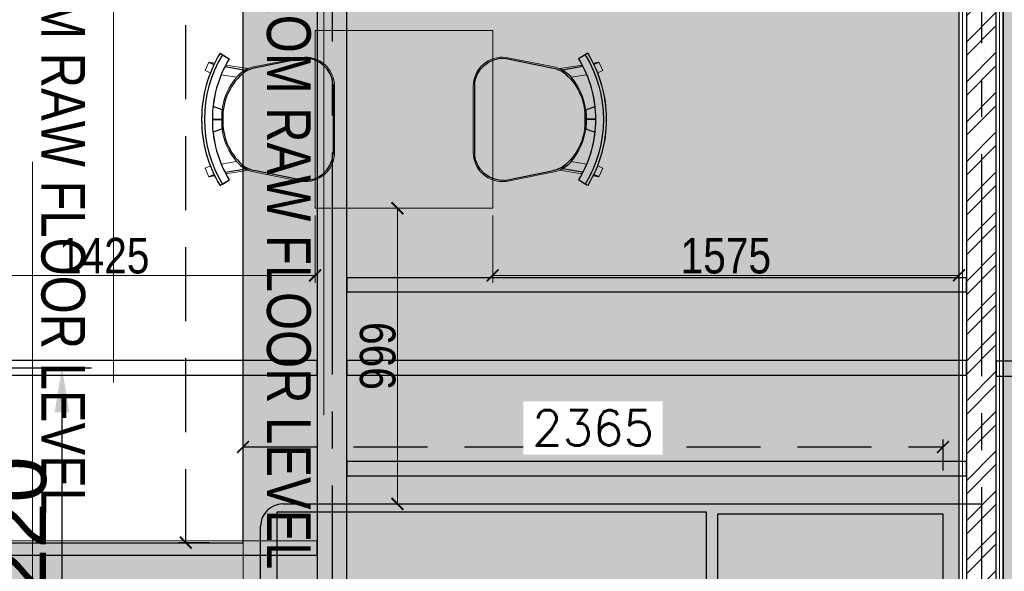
# Model space of a CAD drawing. Header units: inches. Extents: x -1008743 to -388065, y -1380311 to -642022.
# Tile 69 of 85: x -517280 to -513954, y -671836 to -669972. Entities that reach past the tile are written whole.
import ezdxf
from ezdxf.xclip import XClip

# ---------------------------------------------------------------- set-up
doc = ezdxf.new("R2010")
doc.units = ezdxf.units.IN
doc.header["$LTSCALE"] = 1000
doc.header["$MEASUREMENT"] = 0
doc.header["$XCLIPFRAME"] = 0
doc.header["$PDMODE"] = 35
for name, pattern in [('CENTER2', [1.125, 0.75, -0.125, 0.125, -0.125]), ('General Arrangement Plan$0$( Hidden )', [0.375, 0.25, -0.125]), ('HIDDEN', [0.375, 0.25, -0.125])]:
    doc.linetypes.add(name, pattern=pattern)
for name, color, linetype in [('A-ANNO-DIMS-30', 7, 'Continuous'), ('General Arrangement Plan$1$Equipment', 5, 'Continuous'), ('General Arrangement Plan$1$ID-LOOSE2', 8, 'Continuous'), ('IFF-35 HEAVY', 100, 'Continuous'), ('M-HVAC-INSULATION', 7, 'Continuous')]:
    doc.layers.add(name, color=color, linetype=linetype)
for name, color, linetype, lineweight in [('General Arrangement Plan$0$DIM', 7, 'Continuous', 13), ('General Arrangement Plan$1$01_WALL-INTERNAL', 250, 'Continuous', 13), ('General Arrangement Plan$1$A-HATCH', 15, 'Continuous', 0), ('General Arrangement Plan$1$BEAM', 113, 'Continuous', 9), ('General Arrangement Plan$1$Finishes', 5, 'Continuous', 13), ('General Arrangement Plan$1$FURN', 252, 'Continuous', 5), ('General Arrangement Plan$1$WALL NEW', 6, 'Continuous', 13)]:
    doc.layers.add(name, color=color, linetype=linetype, lineweight=lineweight)
doc.styles.add('ARIAL', font='arial.ttf')
doc.styles.add('General Arrangement Plan$1$Standard', font='ARIALN.TTF')
doc.styles.add('General Arrangement Plan$1$TMH-TEXT', font='simplex.shx', dxfattribs={"width": 0.8})
doc.styles.get("Standard").update_dxf_attribs({"font": 'txt.shx'})
doc.dimstyles.new('General Arrangement Plan$1$TFS-Dim', dxfattribs={"dimtxt": 120, "dimasz": 40, "dimexe": 25, "dimexo": 25, "dimgap": 4.5, "dimtad": 1, "dimdec": 0, "dimzin": 0, "dimdsep": 46, "dimtxsty": 'General Arrangement Plan$1$Standard', "dimblk": 'General Arrangement Plan$1$_ArchTick', "dimcen": 0.09, "dimdle": 2, "dimclrd": 256, "dimclre": 8, "dimadec": 0, "dimazin": 0, "dimtfac": 1, "dimtdec": 0, "dimtofl": 0, "dimtmove": 1, "dimatfit": 3, "dimfxl": 1, "dimtolj": 1, "dimtzin": 0, "dimlwd": -1, "dimlwe": -1, "dimarcsym": 0})
doc.dimstyles.new('S-50', dxfattribs={"dimtxt": 200, "dimasz": 150, "dimexe": 100, "dimexo": 100, "dimgap": 50, "dimtad": 1, "dimdec": 0, "dimzin": 0, "dimdsep": 46, "dimtxsty": 'ARIAL', "dimblk1": 'ARCHTICK', "dimblk2": 'ARCHTICK', "dimcen": 0.09, "dimdle": 100, "dimclrd": 8, "dimclre": 8, "dimclrt": 6, "dimadec": 0, "dimazin": 0, "dimtfac": 1, "dimtdec": 0, "dimtofl": 0, "dimtmove": 0, "dimatfit": 3, "dimfxl": 1, "dimtolj": 1, "dimtzin": 0, "dimlwd": -1, "dimarcsym": 0})
doc.dimstyles.new('TFS-Dim', dxfattribs={"dimtxt": 120, "dimasz": 40, "dimexe": 25, "dimexo": 25, "dimgap": 4.5, "dimtad": 1, "dimdec": 0, "dimzin": 0, "dimdsep": 46, "dimtxsty": 'Standard', "dimblk": 'ARCHTICK', "dimcen": 0.09, "dimdle": 2, "dimclrd": 256, "dimclre": 8, "dimadec": 0, "dimazin": 0, "dimtfac": 1, "dimtdec": 0, "dimtofl": 0, "dimtmove": 1, "dimatfit": 3, "dimfxl": 1, "dimtolj": 1, "dimtzin": 0, "dimlwd": -1, "dimlwe": -1, "dimarcsym": 0})

# ---------------------------------------------------------------- blocks, each defined once
blk = doc.blocks.new('General Arrangement Plan$1$A$C180F00E5')
at = {"layer": 'General Arrangement Plan$1$ID-LOOSE2', "ltscale": 0.05}
for p, q in [((0.0334, 0.4698), (0.0422, 0.4499)), ((0.2137, 0.42), (0.2013, 0.454)), ((0.249, 0.4567), (0.249, 0.4217)), ((0.249, 0.4567), (0.249, 0.4217)), ((0.249, 0.4567), (0.249, 0.4217)), ((0.249, 0.4567), (0.249, 0.4217)), ((0.251, 0.4567), (0.251, 0.4217)), ((0.251, 0.4567), (0.251, 0.4217)), ((0.251, 0.4567), (0.251, 0.4217)), ((0.251, 0.4567), (0.251, 0.4217)), ((0.2863, 0.42), (0.2987, 0.454)), ((0.4666, 0.4698), (0.4578, 0.4499)), ((0, 0.4273), (0.0056, 0.4182)), ((0.0056, 0.4182), (0.0211, 0.3926)), ((0.4944, 0.4182), (0.4789, 0.3926)), ((0.5, 0.4273), (0.4944, 0.4182)), ((0.0505, 0.4078), (0.0635, 0.3317)), ((0.4495, 0.4078), (0.4365, 0.3317)), ((0.0191, 0.1124), (0.0568, 0.2987)), ((0.4809, 0.1124), (0.4432, 0.2987)), ((0.3817, 0), (0.1183, 0))]:
    blk.add_line(p, q, dxfattribs=at)
for centre, radius, start, end in [((0.25, 0.0159), 0.4814, 90, 121.2845), ((0.25, 0.0159), 0.4707, 58.7155, 121.2845), ((0.25, 0.0159), 0.4814, 58.7155, 90), ((0.25, 0.0159), 0.4408, 90, 121.2845), ((0.25, 0.0159), 0.4408, 58.7155, 90), ((0.2398, 0.2036), 0.2135, 87.2356, 138.4785), ((0.24, 0.1996), 0.2218, 87.4171, 96.8127), ((0.2602, 0.2036), 0.2135, 41.5215, 92.7644), ((0.2602, 0.2036), 0.2135, 92.7472, 92.7644), ((0.26, 0.1996), 0.2218, 83.1873, 92.5829), ((0.2398, 0.2036), 0.2135, 87.2356, 87.2528), ((0.1548, 0.2789), 0.1, 138.4785, 168.5607), ((0.1674, 0.2748), 0.1186, 130.1141, 157.4138), ((0.3326, 0.2748), 0.1186, 22.5862, 49.8859), ((0.3452, 0.2789), 0.1, 11.4393, 41.5215), ((0.1266, 0.1074), 0.1077, 177.3178, 265.5501), ((0.3734, 0.1074), 0.1077, 274.4499, 2.6822)]:
    blk.add_arc(centre, radius, start, end, dxfattribs=at)
blk = doc.blocks.new('General Arrangement Plan$1$ghg')
at = {"layer": 'General Arrangement Plan$1$FURN', "ltscale": 1000}
for points in [[(4414156.4, -494204.2), (4414156.4, -493980.8, -0.451699), (4414267.2, -493883.2), (4414430.3, -493915.5, -0.04991), (4414447.4, -493920.7), (4414524, -493909.1, 0.015491), (4414512, -493887.8), (4414543, -493869), (4414543, -493869, -0.022121), (4414561.3, -493902.3), (4414581, -493898.8), (4414593.7, -493927.4), (4414575.9, -493935.3, -0.093712), (4414575.9, -493935.3, -0.189086), (4414575.9, -494249.7), (4414593.7, -494257.6), (4414581, -494286.2), (4414561.3, -494282.7, -0.022121), (4414543, -494316.1), (4414543, -494316.1), (4414512, -494297.2, 0.015491), (4414524, -494275.9), (4414447.4, -494264.3, -0.04991), (4414430.3, -494269.5), (4414267.2, -494301.8, -0.451699), (4414156.4, -494204.2)], [(4414566.9, -494048.9), (4414536.4, -494060, 0.145154), (4414487.7, -493950.3), (4414539.2, -493941.6, -0.070666), (4414566.9, -494048.9)], [(4414566.9, -494136.1), (4414536.4, -494125, -0.145154), (4414487.7, -494234.7), (4414539.2, -494243.5, 0.070666), (4414566.9, -494136.1)]]:
    blk.add_lwpolyline(points, format="xyb", close=True, dxfattribs=at)
at = {"layer": 'General Arrangement Plan$1$FURN', "ltscale": 1000, "xscale": 894.2026233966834, "yscale": 894.2026233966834, "zscale": 894.2026233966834, "rotation": 270}
blk.add_blockref('General Arrangement Plan$1$A$C180F00E5', (4414160.9, -493869), dxfattribs=at)
blk = doc.blocks.new('General Arrangement Plan$1$_ArchTick')
at = {"color": 0, "linetype": 'ByBlock', "const_width": 0.15}
blk.add_lwpolyline([(-0.5, -0.5), (0.5, 0.5)], dxfattribs=at)
blk = doc.blocks.new('*D394')
at = {"layer": 'Defpoints', "color": 0}
for p in [(8863.7, 7596.6), (10288.7, 7596.6), (10288.7, 7369.8)]:
    blk.add_point(p, dxfattribs=at)
at = {"layer": 'General Arrangement Plan$0$DIM', "color": 8, "linetype": 'General Arrangement Plan$0$( Hidden )'}
for p, q in [((8863.7, 7571.6), (8863.7, 7344.8)), ((10288.7, 7571.6), (10288.7, 7344.8))]:
    blk.add_line(p, q, dxfattribs=at)
at = {"layer": 'General Arrangement Plan$0$DIM', "color": 8}
blk.add_line((8861.7, 7369.8), (10290.7, 7369.8), dxfattribs=at)
at = {"layer": 'General Arrangement Plan$0$DIM', "color": 8, "xscale": 40, "yscale": 40, "zscale": 40, "rotation": 180}
blk.add_blockref('General Arrangement Plan$1$_ArchTick', (8863.7, 7369.8), dxfattribs=at)
at = {"layer": 'General Arrangement Plan$0$DIM', "color": 8, "xscale": 40, "yscale": 40, "zscale": 40}
blk.add_blockref('General Arrangement Plan$1$_ArchTick', (10288.7, 7369.8), dxfattribs=at)
at = {"layer": 'General Arrangement Plan$0$DIM', "color": 0, "insert": (9576.2, 7435.5), "char_height": 120, "attachment_point": 5, "style": 'General Arrangement Plan$1$Standard'}
blk.add_mtext('\\A1;1425', dxfattribs=at)
blk = doc.blocks.new('*D400')
at = {"layer": 'Defpoints', "color": 0}
for p in [(10702.8, 7596.6), (10566.7, 6597.6), (10702.8, 6597.6)]:
    blk.add_point(p, dxfattribs=at)
at = {"layer": 'General Arrangement Plan$0$DIM', "color": 8, "linetype": 'General Arrangement Plan$0$( Hidden )'}
for p, q in [((10677.8, 7596.6), (10541.7, 7596.6)), ((10677.8, 6597.6), (10541.7, 6597.6))]:
    blk.add_line(p, q, dxfattribs=at)
at = {"layer": 'General Arrangement Plan$0$DIM', "color": 8}
blk.add_line((10566.7, 7598.6), (10566.7, 6595.6), dxfattribs=at)
at = {"layer": 'General Arrangement Plan$0$DIM', "color": 8, "xscale": 40, "yscale": 40, "zscale": 40}
for p, rotation in [((10566.7, 7596.6), 90), ((10566.7, 6597.6), 270)]:
    blk.add_blockref('General Arrangement Plan$1$_ArchTick', p, dxfattribs=dict(at, rotation=rotation))
at = {"layer": 'General Arrangement Plan$0$DIM', "color": 0, "insert": (10500.9, 7097.1), "char_height": 120, "attachment_point": 5, "rotation": 90, "style": 'General Arrangement Plan$1$Standard'}
blk.add_mtext('\\A1;999', dxfattribs=at)
blk = doc.blocks.new('*U404')
at = {"layer": 'General Arrangement Plan$1$A-HATCH', "lineweight": -2, "true_color": 0x939598}
h = blk.add_hatch(dxfattribs=at)
h.set_pattern_fill('ANSI32', color=252, scale=0.4)
h.set_pattern_definition([(45, (-636.7705, 0), (-2.694077, 2.694077), []), (45, (-634.9745, 0), (-2.694077, 2.694077), [])])
h.paths.add_polyline_path([(-360.62, 1), (-360.62, 5), (-221.82, 5), (-221.82, 1)])
at = {"layer": 'General Arrangement Plan$1$Finishes'}
blk.add_lwpolyline([(-361.62, 6), (-220.82, 6), (-220.82, 0), (-361.62, 0)], close=True, dxfattribs=at)
at = {"layer": 'General Arrangement Plan$1$WALL NEW'}
for points in [[(-361.12, 5.5), (-221.32, 5.5), (-221.32, 0.5), (-361.12, 0.5)], [(-360.62, 5), (-221.82, 5), (-221.82, 1), (-360.62, 1)]]:
    blk.add_lwpolyline(points, close=True, dxfattribs=at)
blk = doc.blocks.new('*D409')
at = {"layer": 'Defpoints', "color": 0}
for p in [(10888.7, 7596.6), (12463.9, 7596.6, 0), (12463.9, 7369.8)]:
    blk.add_point(p, dxfattribs=at)
at = {"layer": 'General Arrangement Plan$0$DIM', "color": 8, "linetype": 'General Arrangement Plan$0$( Hidden )'}
for p, q in [((10888.7, 7571.6), (10888.7, 7344.8)), ((12463.9, 7571.6), (12463.9, 7344.8))]:
    blk.add_line(p, q, dxfattribs=at)
at = {"layer": 'General Arrangement Plan$0$DIM', "color": 8}
blk.add_line((10886.7, 7369.8), (12465.9, 7369.8), dxfattribs=at)
at = {"layer": 'General Arrangement Plan$0$DIM', "color": 8, "xscale": 40, "yscale": 40, "zscale": 40, "rotation": 180}
blk.add_blockref('General Arrangement Plan$1$_ArchTick', (10888.7, 7369.8), dxfattribs=at)
at = {"layer": 'General Arrangement Plan$0$DIM', "color": 8, "xscale": 40, "yscale": 40, "zscale": 40}
blk.add_blockref('General Arrangement Plan$1$_ArchTick', (12463.9, 7369.8), dxfattribs=at)
at = {"layer": 'General Arrangement Plan$0$DIM', "color": 0, "insert": (11676.3, 7435.5), "char_height": 120, "attachment_point": 5, "style": 'General Arrangement Plan$1$Standard'}
blk.add_mtext('\\A1;1575', dxfattribs=at)
blk = doc.blocks.new('_ArchTick')
at = {"color": 0, "linetype": 'ByBlock', "const_width": 0.15}
blk.add_lwpolyline([(-0.5, -0.5), (0.5, 0.5)], dxfattribs=at)
blk = doc.blocks.new('*D486')
at = {"layer": 'A-ANNO-DIMS-30', "color": 8, "linetype": 'HIDDEN'}
for p, q in [((-516526, -671495.6), (-516526, -671390.6)), ((-514160.9, -671495.6), (-514160.9, -671390.6))]:
    blk.add_line(p, q, dxfattribs=at)
at = {"layer": 'A-ANNO-DIMS-30', "linetype": 'HIDDEN'}
blk.add_line((-516528, -671415.6), (-514158.9, -671415.6), dxfattribs=at)
at = {"layer": 'Defpoints', "color": 0, "ltscale": 10}
for p in [(-514160.9, -671415.6), (-516526, -671605.6), (-514160.9, -671605.6)]:
    blk.add_point(p, dxfattribs=at)
at = {"layer": 'A-ANNO-DIMS-30', "ltscale": 10, "xscale": 40, "yscale": 40, "zscale": 40, "rotation": 180}
blk.add_blockref('_ArchTick', (-516526, -671415.6), dxfattribs=at)
at = {"layer": 'A-ANNO-DIMS-30', "ltscale": 10, "xscale": 40, "yscale": 40, "zscale": 40}
blk.add_blockref('_ArchTick', (-514160.9, -671415.6), dxfattribs=at)
at = {"layer": 'A-ANNO-DIMS-30', "color": 0, "ltscale": 10, "insert": (-515343.4, -671351.1), "char_height": 120, "attachment_point": 5, "bg_fill": 3, "box_fill_scale": 1.25, "bg_fill_color": 257, "bg_fill_transparency": 0}
blk.add_mtext('\\A1;2365', dxfattribs=at)
blk = doc.blocks.new('*D487')
at = {"layer": 'A-ANNO-DIMS-30', "color": 8, "linetype": 'HIDDEN'}
for p, q in [((-516639.3, -666846.1), (-516744.3, -666846.1)), ((-516639.3, -671739), (-516744.3, -671739))]:
    blk.add_line(p, q, dxfattribs=at)
at = {"layer": 'A-ANNO-DIMS-30', "linetype": 'HIDDEN'}
blk.add_line((-516719.3, -671741), (-516719.3, -666844.1), dxfattribs=at)
at = {"layer": 'Defpoints', "color": 0, "ltscale": 10}
for p in [(-516719.3, -666846.1), (-516526, -666846.1), (-516526, -671739)]:
    blk.add_point(p, dxfattribs=at)
at = {"layer": 'A-ANNO-DIMS-30', "ltscale": 10, "xscale": 40, "yscale": 40, "zscale": 40}
for p, rotation in [((-516719.3, -666846.1), 90), ((-516719.3, -671739), 270)]:
    blk.add_blockref('_ArchTick', p, dxfattribs=dict(at, rotation=rotation))
at = {"layer": 'A-ANNO-DIMS-30', "color": 0, "ltscale": 10, "insert": (-516783.8, -669292.6), "char_height": 120, "attachment_point": 5, "rotation": 90, "bg_fill": 3, "box_fill_scale": 1.25, "bg_fill_color": 257, "bg_fill_transparency": 0}
blk.add_mtext('\\A1;4893', dxfattribs=at)
blk = doc.blocks.new('*D528')
at = {"color": 8, "lineweight": -2, "ltscale": 10}
for p, q in [((-473667, -690093.6), (-473239.9, -690093.6)), ((-473667, -691313.6), (-473239.9, -691313.6))]:
    blk.add_line(p, q, dxfattribs=at)
at = {"color": 8, "ltscale": 10}
blk.add_line((-473339.9, -691163.6), (-473339.9, -690243.6), dxfattribs=at)
for points in [[(-473314.9, -690243.6), (-473364.9, -690243.6), (-473339.9, -690093.6)], [(-473364.9, -691163.6), (-473314.9, -691163.6), (-473339.9, -691313.6)]]:
    blk.add_solid(points, dxfattribs=at)
at = {"layer": 'Defpoints', "color": 0, "ltscale": 10}
for p in [(-473767, -690093.6), (-473339.9, -690093.6), (-473767, -691313.6)]:
    blk.add_point(p, dxfattribs=at)
at = {"color": 6, "ltscale": 10, "insert": (-473492, -690703.6), "char_height": 200, "attachment_point": 5, "rotation": 90, "style": 'ARIAL'}
blk.add_mtext('\\A1;1220', dxfattribs=at)
blk = doc.blocks.new('General Arrangement Plan')
at = {"layer": 'General Arrangement Plan$1$BEAM', "linetype": 'General Arrangement Plan$0$( Hidden )', "ltscale": 11}
for points in [[(9607.6, 13882.8), (9607.6, 877.8), (9334.2, 877.8), (9334.2, 13882.8)], [(10318.6, 13772.8), (10318.6, 877.8), (10045.1, 877.8), (10045.1, 13772.8)]]:
    blk.add_lwpolyline(points, close=True, dxfattribs=at)
at = {"layer": 'General Arrangement Plan$1$Equipment', "color": 32, "ltscale": 0.2}
for p, q in [((10179.5, 6597.6), (12538.9, 6597.6)), ((10104.5, 5472.5), (10104.5, 6522.6))]:
    blk.add_line(p, q, dxfattribs=at)
at = {"layer": 'General Arrangement Plan$1$Equipment'}
for points in [[(10160.1, 5571.5), (10160.1, 6571.3), (11610, 6571.3), (11610, 5571.5)], [(11648.2, 5496.2), (12410.2, 5496.2), (12410.2, 6563), (11648.2, 6563)]]:
    blk.add_lwpolyline(points, close=True, dxfattribs=at)
at = {"layer": 'General Arrangement Plan$1$Equipment', "color": 32, "ltscale": 0.2}
blk.add_arc((10179.5, 6522.6), 75, 90, 180, dxfattribs=at)
at = {"layer": 'General Arrangement Plan$1$FURN', "color": 7}
blk.add_lwpolyline([(10288.7, 7596.6), (10288.7, 8196.6), (10888.7, 8196.6), (10888.7, 7596.6)], close=True, dxfattribs=at)
at = {"layer": 'General Arrangement Plan$1$01_WALL-INTERNAL', "xscale": -25, "yscale": 25, "zscale": 25, "rotation": 270}
blk.add_blockref('*U404', (12463.9, 14509), dxfattribs=at)
at = {"layer": 'General Arrangement Plan$1$FURN', "rotation": 180}
blk.add_blockref('General Arrangement Plan$1$ghg', (4424510.8, -486195.9), dxfattribs=at)
at = {"layer": 'General Arrangement Plan$1$FURN', "xscale": -1, "rotation": 180}
blk.add_blockref('General Arrangement Plan$1$ghg', (-4403333.4, -486195.9), dxfattribs=at)
at = {"layer": 'General Arrangement Plan$1$BEAM', "char_height": 147.925, "width": 5195.333, "attachment_point": 7, "rotation": 270, "style": 'General Arrangement Plan$1$TMH-TEXT'}
for s, insert in [('{\\fArial|b0|i0|c0|p34;\\C5;BOTTOM OF MS SECTION @9\'-4" FROM RAW FLOOR LEVEL}', (9334.2, 11300.1)), ('{\\fArial|b0|i0|c0|p34;\\C5;BOTTOM OF MS SECTION @13\'-11" FROM RAW FLOOR LEVEL}', (10096.3, 11300.1))]:
    blk.add_mtext(s, dxfattribs=dict(at, insert=insert))
at = {"layer": 'General Arrangement Plan$0$DIM', "color": 9, "true_color": 0xc7c8ca}
dim = blk.add_linear_dim(base=(10566.7, 6597.6), p1=(10702.8, 7596.6), p2=(10702.8, 6597.6), angle=90, dimstyle='General Arrangement Plan$1$TFS-Dim', override={"dimclrd": 8}, dxfattribs=at)
dim.commit()
dim.dimension.update_dxf_attribs({"geometry": '*D400', "text_midpoint": (10500.9, 7097.1)})
for base, p1, p2, picture, middle in [((10288.7, 7369.8), (8863.7, 7596.6), (10288.7, 7596.6), '*D394', (9576.2, 7435.5)), ((12463.9, 7369.8), (10888.7, 7596.6), (12463.9, 7596.6, 0), '*D409', (11676.3, 7435.5))]:
    dim = blk.add_linear_dim(base=base, p1=p1, p2=p2, dimstyle='General Arrangement Plan$1$TFS-Dim', override={"dimclrd": 8}, dxfattribs=at)
    dim.commit()
    dim.dimension.update_dxf_attribs({"geometry": picture, "text_midpoint": middle})
blk = doc.blocks.new('latout')
at = {"color": 252, "linetype": 'CENTER2'}
for p, q in [((-4248.1, 13525.7), (-4248.1, -289.9)), ((-2054.6, 13520.1), (-2054.6, -295.4))]:
    blk.add_line(p, q, dxfattribs=at)
at = {"color": 3, "ltscale": 10}
for points in [[(-4198.1, 4448.8), (-4198.1, 7847.5), (-4298.1, 7847.5), (-4298.1, 4448.8)], [(-2004.6, 4448.8), (-2004.6, 7736.5), (-2104.6, 7736.5), (-2104.6, 4448.8)]]:
    blk.add_lwpolyline(points, close=True, dxfattribs=at)
at = {"color": 6, "ltscale": 10}
for points in [[(-4198.1, 6304.7), (-2104.6, 6304.7), (-2104.6, 6352.7), (-4198.1, 6352.7)], [(-4198.1, 5683.7), (-2104.6, 5683.7), (-2104.6, 5731.7), (-4198.1, 5731.7)], [(-5587.8, 5415.5), (-4298.1, 5415.4), (-4298.1, 5463.4), (-5587.8, 5463.5)]]:
    blk.add_lwpolyline(points, close=True, dxfattribs=at)
at = {"color": 30, "ltscale": 10}
for points in [[(-5587.7, 6023.2), (-4298.1, 6023.1), (-4298.1, 6073.1), (-5587.7, 6073.2)], [(-4198.1, 6023.2), (-2104.6, 6023.1), (-2104.6, 6073.1), (-4198.1, 6073.2)], [(-2004.6, 6020.8), (-100.3, 6020.8), (-100.3, 6070.8), (-2004.6, 6070.8)]]:
    blk.add_lwpolyline(points, close=True, dxfattribs=at)
at = {"ltscale": 10}
dim = blk.add_linear_dim(base=(-5160.8, 6048.2), p1=(-5587.8, 4828.2), p2=(-5587.8, 6048.2), angle=90, dimstyle='S-50', dxfattribs=at)
dim.commit()
dim.dimension.update_dxf_attribs({"geometry": '*D528', "text_midpoint": (-5312.9, 5438.2), "insert": (468179.2, 696141.7)})

msp = doc.modelspace()

# ---------------------------------------------------------------- hatches: boundary and pattern name
at = {"layer": 'M-HVAC-INSULATION'}
h = msp.add_hatch(dxfattribs=at)
h.set_pattern_fill('DOTS', scale=50)
h.set_pattern_definition([(0, (-496533, -668672.15), (39.6875, 79.375), [0, -79.375])])
h.paths.add_polyline_path([(-513397.7, -664590), (-513397.7, -665814), (-515785, -665813.6), (-515785, -664589.6)])
h.paths.add_polyline_path([(-513946.8, -669505.6), (-513946.8, -666673), (-512866.8, -666673), (-512866.8, -669505.6)])
edge = h.paths.add_edge_path()
edge.add_line((-520586.8, -666673), (-521351.3, -666673))
edge.add_line((-521351.3, -666673), (-521351.3, -665473))
edge.add_line((-521351.3, -665473), (-519801.3, -665473))
edge.add_line((-519801.3, -665473), (-519801.3, -666673))
edge.add_line((-519801.3, -666673), (-513957.3, -666673))
edge.add_line((-513957.3, -666673), (-513957.3, -672249.4))
edge.add_line((-513957.3, -672249.4), (-511990.2, -672249.4))
edge.add_line((-511990.2, -672249.4), (-511990.2, -665468.9))
edge.add_arc((-511992.2, -665468.9), 2, 0, 90)
edge.add_line((-511992.2, -665466.9), (-513330.6, -665466.9))
edge.add_line((-513330.6, -665466.9), (-513330.6, -664553.9))
edge.add_line((-513330.6, -664553.9), (-522160.4, -664553.9))
edge.add_line((-522160.4, -664553.9), (-522161.8, -666673))
edge.add_line((-522161.8, -666673), (-520586.8, -666673))

# ---------------------------------------------------------------- linework, layer by layer
at = {"layer": 'IFF-35 HEAVY', "ltscale": 100}
msp.add_lwpolyline([(-513957.3, -672249.4), (-513957.3, -666673), (-522161.8, -666673), (-522160.4, -664553.9), (-513330.6, -664553.9), (-513330.6, -665466.9), (-511992.2, -665466.9, -0.414214), (-511990.2, -665468.9), (-511990.2, -672249.4), (-513957.3, -672249.4)], format="xyb", dxfattribs=at)
msp.add_lwpolyline([(-526462.8, -672289.2), (-526462.9, -671739), (-516526, -671739), (-516526, -666822.4), (-514107.3, -666822.4), (-514107.3, -672720.2)], dxfattribs=at)

# ---------------------------------------------------------------- next in the draw order: block references
at = {"color": 7}
ref = msp.add_blockref('General Arrangement Plan', (-526571.1, -678205.6), dxfattribs=at)
XClip(ref).set_block_clipping_path([(48.7190010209, -107.5186207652), (15251.6043912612, 15253.5715002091)])

# ---------------------------------------------------------------- next in the draw order: hatches: boundary and pattern name
at = {"layer": 'M-HVAC-INSULATION'}
h = msp.add_hatch(dxfattribs=at)
h.set_pattern_fill('DOTS', scale=50)
h.set_pattern_definition([(0, (-506064.966, -668671.505), (39.6875, 79.375), [0, -79.375])])
h.paths.add_polyline_path([(-520709.7, -675080.2), (-520709.7, -676805.3), (-524408.4, -676805.3), (-524408.4, -675080.2)], flags=16)
h.paths.add_polyline_path([(-520633.1, -674662.7), (-520633.1, -674812.7), (-520783.1, -674812.7), (-520783.1, -674662.7)])
h.paths.add_polyline_path([(-520741.4, -673834.8), (-520891.4, -673834.8), (-520891.4, -673684.8), (-520741.4, -673684.8)])
h.paths.add_polyline_path([(-520688.1, -673090.8), (-520838.1, -673090.8), (-520838.1, -672940.8), (-520688.1, -672940.8)])
h.paths.add_polyline_path([(-524753, -677305.8), (-524753, -674617.4), (-521734, -674617.4), (-521734, -673425.1), (-522387.4, -673425.1), (-522387.4, -672413.2), (-521734, -672413.2), (-521734, -672289.8), (-521858, -672289.8), (-521858, -672289.2), (-526462.8, -672289.2), (-526462.8, -671739), (-516526, -671739), (-516526, -666822.4), (-514107.3, -666822.4), (-514107.3, -672720.2), (-517541, -672720.2), (-517541, -672053.7), (-517665, -672053.7), (-517665, -673394.2), (-519001.7, -673394.9), (-519001.7, -672054.3), (-519125.7, -672053.7), (-519125.7, -673317.2), (-520278.1, -673317.2), (-520278.1, -672053.7), (-520402.1, -672053.7), (-520402.9, -677306.5)])

# ---------------------------------------------------------------- next in the draw order: dimensions: what is measured, and where the dimension line sits
at = {"layer": 'A-ANNO-DIMS-30', "color": 7}
dim = msp.add_linear_dim(base=(-514160.9, -671415.6), p1=(-516526, -671605.6), p2=(-514160.9, -671605.6), dimstyle='TFS-Dim', override={"dimfxl": 80, "dimfxlon": 1, "dimtfill": 1, "dimarcsym": 1}, dxfattribs=at)
dim.commit()
dim.dimension.update_dxf_attribs({"geometry": '*D486', "text_midpoint": (-515343.4, -671351.1)})

# ---------------------------------------------------------------- next in the draw order: dimensions: what is measured, and where the dimension line sits
dim = msp.add_linear_dim(base=(-516719.3, -666846.1), p1=(-516526, -671739), p2=(-516526, -666846.1, 0), angle=90, dimstyle='TFS-Dim', override={"dimfxl": 80, "dimfxlon": 1, "dimtfill": 1, "dimarcsym": 1}, dxfattribs=at)
dim.commit()
dim.dimension.update_dxf_attribs({"geometry": '*D487', "text_midpoint": (-516783.8, -669292.6)})

# ---------------------------------------------------------------- next in the draw order: block references
at = {"ltscale": 10}
msp.add_blockref('latout', (-511976.8, -677196.7), dxfattribs=at)

doc.saveas('drawing.dxf')
